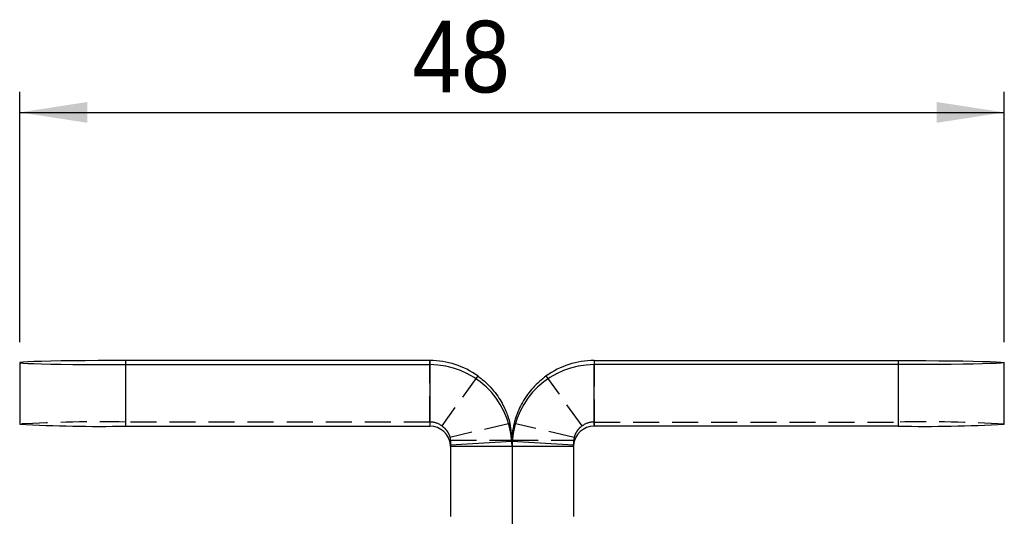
# Model space of a CAD drawing. Extents: x 37 to 394, y 12 to 285.
# Tile 6 of 7: x 215 to 263, y 186 to 210. Entities that reach past the tile are written whole.
import ezdxf

# ---------------------------------------------------------------- set-up
doc = ezdxf.new("R2010")
doc.units = 0
doc.linetypes.add('SLD-SÓLIDA', pattern=[0])
doc.linetypes.add('SLD-TRACEJADA', pattern=[1.905, 1.27, -0.635])
doc.layers.get('0').update_dxf_attribs({"linetype": 'CONTINUOUS'})
doc.styles.add('SLDTEXTSTYLE0', font='GOTHIC.TTF', dxfattribs={"width": 0.913})
doc.dimstyles.new('SLDDIMSTYLE3', dxfattribs={"dimtxt": 3.5, "dimasz": 3.302, "dimexe": 0, "dimexo": 0.0625, "dimgap": 0.875, "dimtad": 1, "dimrnd": 1e-09, "dimzin": 12, "dimtxsty": 'SLDTEXTSTYLE0', "dimsah": 1, "dimcen": 0.09, "dimazin": 3, "dimtfac": 1, "dimtofl": 0, "dimtmove": 0, "dimatfit": 3, "dimtolj": 1, "dimtzin": 12})

# ---------------------------------------------------------------- blocks, each defined once
blk = doc.blocks.new('*D15')
for p, q in [((215.21, 194.517), (215.21, 206.725)), ((263.21, 194.517), (263.21, 206.725)), ((215.21, 205.725), (263.21, 205.725))]:
    blk.add_line(p, q)
for points in [[(215.21, 205.725), (218.512, 205.217), (218.512, 206.233)], [(263.21, 205.725), (259.908, 206.233), (259.908, 205.217)]]:
    blk.add_solid(points)
at = {"insert": (234.349, 210.196, -17.654), "char_height": 3.5, "attachment_point": 1, "style": 'SLDTEXTSTYLE0'}
blk.add_mtext('48', dxfattribs=at)

msp = doc.modelspace()

# ---------------------------------------------------------------- linework, layer by layer
at = {"color": 7, "linetype": 'SLD-SÓLIDA'}
for p, q in [((215.209761, 193.517265), (215.209761, 190.517813)), ((235.209884, 193.616214), (220.382159, 193.616214)), ((235.209884, 193.616214), (235.209884, 193.418313)), ((243.209885, 193.616214), (243.209885, 193.418313)), ((243.209885, 193.616214), (258.03761, 193.616214)), ((263.210008, 190.517813), (263.210008, 193.517265)), ((220.382159, 190.418863), (220.382159, 193.418313)), ((220.382159, 193.418313), (235.209884, 193.418313)), ((235.209884, 193.418313), (235.209884, 190.418863)), ((243.209885, 190.418863), (243.209885, 193.418313)), ((258.03761, 193.418313), (243.209885, 193.418313)), ((258.03761, 193.418313), (258.03761, 190.418863)), ((220.382159, 190.418863), (235.209884, 190.418863)), ((239.107629, 190.54442), (239.209885, 189.730773)), ((258.03761, 190.418863), (243.209885, 190.418863)), ((239.201646, 189.675595), (236.207825, 189.483183)), ((239.209885, 189.419135), (239.201646, 189.675595)), ((239.209885, 189.730773), (239.209885, 189.419135)), ((239.209885, 189.419135), (239.218123, 189.675595)), ((242.211944, 189.483183), (239.218123, 189.675595)), ((236.209885, 189.419135), (236.207825, 189.483183)), ((239.209885, 189.419135), (236.209885, 189.419135)), ((236.209885, 189.419135), (236.209885, 186.01655)), ((239.209885, 189.419135), (239.209885, 186.017504)), ((242.209885, 189.419135), (239.209885, 189.419135)), ((242.209885, 189.419135), (242.211944, 189.483183)), ((242.209885, 189.419135), (242.209885, 186.01655))]:
    msp.add_line(p, q, dxfattribs=at)
at = {"color": 7, "linetype": 'SLD-TRACEJADA'}
for p, q in [((220.382159, 190.616763), (220.382159, 193.616214)), ((235.209884, 190.616763), (235.209884, 193.616214)), ((243.209885, 193.616214), (243.209885, 190.616763)), ((258.03761, 193.616214), (258.03761, 190.616763)), ((237.539309, 192.868086), (235.792241, 190.429731)), ((242.627529, 190.429731), (240.88046, 192.868086)), ((235.209884, 190.616763), (220.382159, 190.616763)), ((235.209884, 190.616763), (235.209884, 190.418863)), ((243.209885, 190.616763), (243.209885, 190.418863)), ((243.209885, 190.616763), (258.03761, 190.616763)), ((239.107629, 190.544421), (236.184321, 189.87055)), ((236.184321, 189.87055), (236.209885, 189.730773)), ((236.209885, 189.730773), (236.209885, 189.419135)), ((236.209885, 189.730773), (239.209885, 189.730773)), ((239.209885, 189.730773), (239.209885, 189.419135)), ((239.209885, 189.730773), (242.209885, 189.730773)), ((242.235448, 189.87055), (242.209885, 189.730773)), ((242.209885, 189.730773), (242.209885, 189.419135)), ((239.209885, 186.017504), (239.209885, 180.178788))]:
    msp.add_line(p, q, dxfattribs=at)
at = {"color": 7, "linetype": 'SLD-SÓLIDA', "flags": 128}
for points in [[(220.382159, 193.616214), (219.707027, 193.615368), (219.043445, 193.612842), (218.402767, 193.608681), (217.79596, 193.602957), (217.233402, 193.595766), (216.724721, 193.587233), (216.27862, 193.577501), (215.902731, 193.566738), (215.603485, 193.55513), (215.386005, 193.542874), (215.25401, 193.53018), (215.209761, 193.517265), (215.25401, 193.504349), (215.386005, 193.491653), (215.603485, 193.479397), (215.902731, 193.467789), (216.27862, 193.457027), (216.724721, 193.447296), (217.233402, 193.438762), (217.79596, 193.431572), (218.402767, 193.425846), (219.043445, 193.421687), (219.707027, 193.419161), (220.382159, 193.418313)], [(258.03761, 193.616214), (258.712742, 193.615368), (259.376324, 193.612842), (260.017002, 193.608681), (260.623809, 193.602957), (261.186367, 193.595766), (261.695048, 193.587233), (262.141149, 193.577501), (262.517039, 193.566738), (262.816284, 193.55513), (263.033764, 193.542874), (263.165759, 193.53018), (263.210008, 193.517265), (263.165759, 193.504349), (263.033764, 193.491653), (262.816284, 193.479397), (262.517039, 193.467789), (262.141149, 193.457027), (261.695048, 193.447296), (261.186367, 193.438762), (260.623809, 193.431572), (260.017002, 193.425846), (259.376324, 193.421687), (258.712742, 193.419161), (258.03761, 193.418313)]]:
    msp.add_lwpolyline(points, dxfattribs=at)
at = {"color": 7, "linetype": 'SLD-TRACEJADA', "flags": 128}
msp.add_lwpolyline([(242.235448, 189.87055), (240.773794, 190.207485), (239.31214, 190.544421)], dxfattribs=at)
at = {"color": 7, "linetype": 'SLD-SÓLIDA'}
for centre, radius, start, end in [((235.209915, 189.615714), 4.0005, 54.3892423, 90.000439), ((243.209854, 189.615714), 4.0005, 89.999561, 125.6107577), ((235.210221, 189.418625), 3.999688, 3.68365, 90.0048224), ((243.209548, 189.418625), 3.999688, 89.9951776, 176.31635), ((219.089528, 258.087278), 67.68076, 266.71374582, 271.09435565), ((235.209968, 189.41894), 0.999923, 3.6836694, 90.0047695), ((243.209802, 189.41894), 0.999923, 89.9952305, 176.3163306), ((259.330241, 258.087278), 67.68076, 268.90564435, 273.28625418)]:
    msp.add_arc(centre, radius, start, end, dxfattribs=at)
at = {"color": 7, "linetype": 'SLD-TRACEJADA'}
for centre, radius, start, end in [((219.08952, 122.949411), 67.679697, 88.90562025, 93.28629891), ((235.209896, 189.616648), 1.000115, 54.389052, 90.0006393), ((243.209874, 189.616648), 1.000115, 89.9993607, 125.610948), ((259.330249, 122.949411), 67.679697, 86.71370109, 91.09437975)]:
    msp.add_arc(centre, radius, start, end, dxfattribs=at)
at = {"color": 7, "linetype": 'SLD-SÓLIDA'}
for points, knots in [([(237.539309, 192.868086), (237.687302, 192.752836), (237.969441, 192.53312), (238.311914, 192.15755), (238.577172, 191.793111), (238.830554, 191.354975), (239.030999, 190.850417), (239.082177, 190.646055), (239.107629, 190.544421)], [0, 0, 0, 0, 0.161041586, 0.307013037, 0.439595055, 0.561028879, 0.781689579, 1, 1, 1, 1]), ([(240.88046, 192.868086), (240.654311, 192.684478), (240.313819, 192.408036), (239.949695, 191.950362), (239.714345, 191.583828), (239.56425, 191.279275), (239.480675, 191.077441), (239.41755, 190.908658), (239.358805, 190.726852), (239.329189, 190.611072), (239.31214, 190.544421)], [0, 0, 0, 0, 0.2483897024, 0.3739770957, 0.5126990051, 0.6398250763, 0.6947685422, 0.7416326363, 0.8512630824, 1, 1, 1, 1]), ([(239.31214, 190.544421), (239.300721, 190.50062), (239.275766, 190.404897), (239.224121, 190.122189), (239.214858, 189.867508), (239.209885, 189.730773)], [0, 0, 0, 0, 0.280924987, 0.613936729, 1, 1, 1, 1])]:
    msp.add_open_spline(points, degree=3, knots=knots, dxfattribs=at)
at = {"color": 7, "linetype": 'SLD-TRACEJADA'}
for points, knots in [([(235.792241, 190.429731), (235.829884, 190.400311), (235.905857, 190.340934), (235.993725, 190.243088), (236.058908, 190.152989), (236.126731, 190.034848), (236.168737, 189.924014), (236.178642, 189.890034), (236.184321, 189.87055)], [0, 0, 0, 0, 0.078865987, 0.159173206, 0.249475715, 0.355944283, 0.630701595, 1, 1, 1, 1]), ([(242.627529, 190.429731), (242.598209, 190.407281), (242.536486, 190.360019), (242.458985, 190.281354), (242.38908, 190.195494), (242.304553, 190.06157), (242.247799, 189.915745), (242.240258, 189.888149), (242.235448, 189.87055)], [0, 0, 0, 0, 0.0614035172, 0.1292693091, 0.2086343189, 0.3127197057, 0.5616745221, 1, 1, 1, 1])]:
    msp.add_open_spline(points, degree=3, knots=knots, dxfattribs=at)

# ---------------------------------------------------------------- dimensions: what is measured, and where the dimension line sits
dim = msp.add_linear_dim(base=(263.210009, 205.725173), p1=(215.209761, 193.517264), p2=(263.210009, 193.517264), dimstyle='SLDDIMSTYLE3')
dim.commit()
dim.dimension.update_dxf_attribs({"geometry": '*D15', "text_midpoint": (238.35678, 205.725173), "dimtype": 160})

doc.saveas('drawing.dxf')
